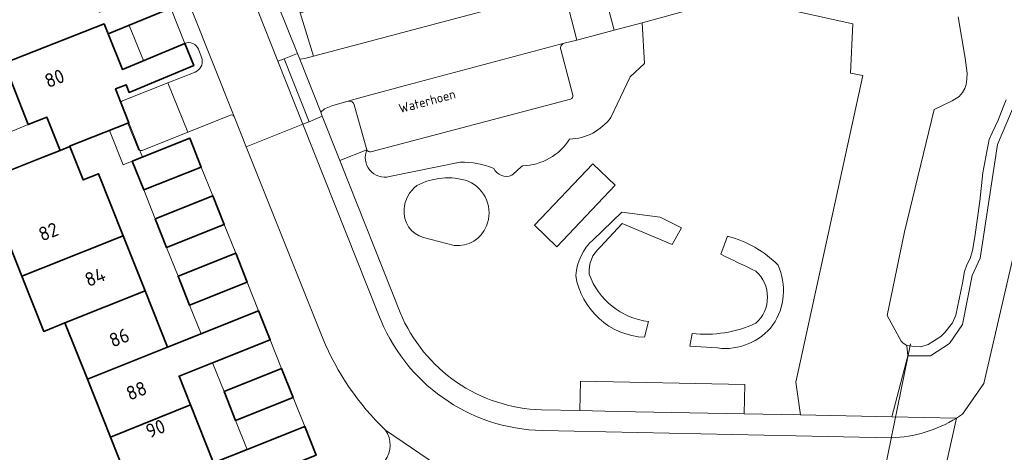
# Model space of a CAD drawing. Header units: metres. Extents: x 149984 to 156489, y 469398 to 478068.
# Tile 234 of 256: x 153684 to 153779, y 471855 to 471897. Entities that reach past the tile are written whole.
import ezdxf
from ezdxf.enums import TextEntityAlignment as Align

# ---------------------------------------------------------------- set-up
doc = ezdxf.new("R2010")
doc.units = ezdxf.units.M
doc.header["$LTSCALE"] = 0.75
for name, color, linetype, lineweight in [('B-WE-GK-BESCHOEIING-G', 252, 'GK-BESCHOEIING-SO', 18), ('B-WE-GR-BEPLANTING_CULTUUR_HEESTERS-GV', 252, 'Continuous', 18), ('B-WE-GR-STRUIK-GV', 252, 'Continuous', 13), ('B-WE-KW-KUNSTWERK_DUIKER-G', 6, 'Continuous', 18), ('B-WE-OG-BEBOUWING-GV', 6, 'Continuous', 35), ('B-WE-OG-BEBOUWING-T18', 1, 'Continuous', 18), ('B-WE-OG-BEBOUWING_LUIFEL-GV', 6, 'Continuous', 18), ('B-WE-OG-TERREIN_BEGROEID-GV', 252, 'Continuous', 18), ('B-WE-OG-TERREIN_ERF-GV', 252, 'Continuous', 18), ('B-WE-OG-TERREIN_OEVER-GV', 252, 'Continuous', 18), ('B-WE-OG-TOPOGRAFIE-T18', 7, 'Continuous', 18), ('B-WE-OG-WATER_MEER-GV', 252, 'Continuous', 18), ('B-WE-VH-ONVERHARD_ZAND-GV', 252, 'Continuous', 18), ('B-WE-VH-OPENVERHARDING_BETONELEMENT-GV', 252, 'Continuous', 18), ('B-WE-VH-OPENVERHARDING_BETONSTRAATSTEEN-GV', 252, 'Continuous', 18), ('B-WE-VH-OPENVERHARDING_STRAATBAKSTEEN-GV', 252, 'Continuous', 18), ('B-WE-VH-OPENVERHARDING_TEGEL-GV', 252, 'Continuous', 18)]:
    doc.layers.add(name, color=color, linetype=linetype, lineweight=lineweight)
doc.styles.add('NLCS-ISO-M500-T18', font='NLCS-ISO.ttf', dxfattribs={"height": 0.9})
doc.styles.add('NLCS-ISO-M750-T18', font='NLCS-ISO.ttf', dxfattribs={"height": 1.35})
doc.linetypes.add('GK-BESCHOEIING-SO', pattern='A,18,-3,[1,NLCS.SHX,S=0.6,R=0,X=0,Y=0],-3', length=24)

msp = doc.modelspace()

# ---------------------------------------------------------------- linework, layer by layer
at = {"layer": 'B-WE-GK-BESCHOEIING-G', "flags": 128}
msp.add_lwpolyline([(153772.341, 471888.055), (153769.469, 471876.21), (153767.79, 471868.121)], dxfattribs=at)
at = {"layer": 'B-WE-GR-BEPLANTING_CULTUUR_HEESTERS-GV', "flags": 128}
for points in [[(153706.977, 471912.633), (153706.884, 471912.596), (153705.97, 471914.896), (153704.682, 471914.38), (153703.439, 471913.882), (153702.972, 471912.739), (153710.691, 471893.486), (153710.917, 471892.919), (153711.43, 471892.98), (153712.266, 471893.203), (153710.965, 471897.415), (153708.818, 471905.473), (153708.862, 471905.485)], [(153738.035, 471858.924), (153741.692, 471858.852), (153753.94, 471858.61), (153753.996, 471861.461), (153738.091, 471861.775)]]:
    msp.add_lwpolyline(points, close=True, dxfattribs=at)
for points in [[(153753.324, 471898.842), (153764.458, 471896.342), (153764.249, 471891.584), (153765.432, 471891.347), (153758.936, 471861.662), (153759.405, 471858.502), (153768.25, 471858.327), (153769.771, 471864.225), (153769.69, 471865.23), (153769.32, 471865.44), (153769.15, 471865.63), (153767.79, 471868.121), (153769.469, 471876.21), (153772.341, 471888.055), (153774.09, 471888.9), (153774.75, 471889.32), (153775.07, 471889.69), (153775.29, 471890.09), (153775.42, 471890.48), (153775.5, 471890.98), (153775.52, 471891.57), (153775.33, 471893.03), (153774.657, 471897.039)], [(153741.046, 471887.285), (153742.908, 471891.229), (153744.281, 471892.507), (153744.072, 471896.455), (153741.351, 471895.729), (153737.735, 471894.776), (153736.529, 471894.469), (153736.527, 471894.469)], [(153736.181, 471893.857), (153737.357, 471889.451)], [(153715.625, 471888.864), (153714.11, 471888.45), (153713.32, 471888.13), (153712.964, 471887.786), (153713.107, 471887.428), (153714.807, 471883.138), (153717.429, 471884.168), (153716.203, 471888.501)], [(153737.147, 471889.059), (153717.804, 471883.968)], [(153719.608, 471881.573), (153726.441, 471882.95)]]:
    msp.add_lwpolyline(points, dxfattribs=at)
at = {"layer": 'B-WE-GR-BEPLANTING_CULTUUR_HEESTERS-GV'}
for points in [[(153736.527, 471894.469, 0.419189), (153736.181, 471893.857)], [(153737.357, 471889.451, -0.44259), (153737.147, 471889.059)], [(153716.203, 471888.501, 0.417458), (153715.625, 471888.864)], [(153737.047, 471885.187, 0.227514), (153741.046, 471887.285)], [(153732.498, 471882.61, 0.248132), (153737.047, 471885.187)], [(153717.429, 471884.168, 0.624636), (153719.608, 471881.573)], [(153717.804, 471883.968, -0.39474), (153717.429, 471884.168)], [(153726.441, 471882.95, -0.10589), (153729.71, 471882.344)], [(153731.444, 471881.691, -0.009689), (153732.498, 471882.61)], [(153729.71, 471882.344, 0.390627), (153731.444, 471881.691)]]:
    msp.add_lwpolyline(points, format="xyb", dxfattribs=at)
at = {"layer": 'B-WE-GR-STRUIK-GV', "flags": 128}
for points in [[(153740.003, 471874.73), (153742.118, 471877.021), (153746.964, 471875.006), (153747.878, 471876.623), (153745.803, 471877.627), (153742.106, 471878.136), (153739.331, 471875.461)], [(153752.319, 471875.8), (153751.677, 471874.049)], [(153744.303, 471866.015), (153744.695, 471867.544)], [(153748.896, 471866.4), (153748.689, 471865.172), (153751.361, 471864.982)]]:
    msp.add_lwpolyline(points, dxfattribs=at)
at = {"layer": 'B-WE-GR-STRUIK-GV'}
for points in [[(153739.331, 471875.461, 0.191488), (153737.636, 471872.008)], [(153757.224, 471872.99, 0.140647), (153752.319, 471875.8)], [(153738.941, 471872.131, -0.244591), (153740.003, 471874.73)], [(153751.677, 471874.049, 0.000478), (153755.075, 471872.417)], [(153744.695, 471867.544, -0.284201), (153738.941, 471872.131)], [(153755.075, 471872.417, -0.448858), (153755.069, 471867.382)], [(153756.728, 471867.211, 0.261626), (153757.224, 471872.99)], [(153737.636, 471872.008, 0.355925), (153744.303, 471866.015)], [(153755.069, 471867.382, -0.140269), (153748.896, 471866.4)], [(153751.361, 471864.982, 0.268528), (153756.728, 471867.211)]]:
    msp.add_lwpolyline(points, format="xyb", dxfattribs=at)
at = {"layer": 'B-WE-KW-KUNSTWERK_DUIKER-G', "flags": 128}
msp.add_lwpolyline([(153765.354, 471842.494), (153770.061, 471865.389)], dxfattribs=at)
at = {"layer": 'B-WE-OG-BEBOUWING-GV', "flags": 128}
for points in [[(153691.985, 471896.337), (153692.384, 471895.37), (153698.429, 471897.862), (153697.572, 471899.996), (153691.527, 471897.503), (153690.143, 471900.947), (153689.75, 471901.899), (153681.985, 471898.839), (153679.258, 471897.769), (153681.416, 471892.269), (153682.283, 471892.609), (153682.316, 471892.526)], [(153692.384, 471895.37), (153691.985, 471896.337), (153682.316, 471892.526), (153684.643, 471886.591), (153686.449, 471887.313), (153687.732, 471884.104), (153688.661, 471884.476), (153688.643, 471884.522), (153694.288, 471886.737), (153694.384, 471886.775), (153693.611, 471888.742), (153693.097, 471890.052), (153694.112, 471890.45), (153694.405, 471889.716), (153700.659, 471892.314), (153699.801, 471894.448), (153693.764, 471891.937)], [(153684.008, 471871.919), (153686.069, 471872.744), (153693.825, 471875.838), (153691.432, 471881.835), (153689.954, 471881.244), (153688.661, 471884.476), (153687.732, 471884.104), (153685.84, 471883.348), (153680.325, 471881.143), (153681.618, 471877.91)], [(153694.715, 471883.049), (153695.822, 471880.272), (153701.396, 471882.493), (153700.289, 471885.271)], [(153698.04, 471874.706), (153703.614, 471876.928), (153702.503, 471879.715), (153696.93, 471877.493)], [(153695.951, 471870.507), (153693.825, 471875.838), (153686.069, 471872.744), (153684.008, 471871.919), (153686.143, 471866.586), (153688.198, 471867.406)], [(153700.262, 471869.133), (153705.835, 471871.354), (153704.721, 471874.151), (153699.147, 471871.93)], [(153698.126, 471865.053), (153695.951, 471870.507), (153688.198, 471867.406), (153690.37, 471861.96)], [(153700.354, 471859.467), (153699.241, 471862.257), (153702.487, 471863.551), (153708.06, 471865.772), (153706.968, 471868.514), (153706.946, 471868.569), (153698.126, 471865.053), (153690.37, 471861.96), (153692.602, 471856.366)], [(153704.712, 471857.968), (153710.286, 471860.19), (153709.171, 471862.986), (153703.598, 471860.764)], [(153692.602, 471856.366), (153694.846, 471850.739), (153702.584, 471853.879), (153700.354, 471859.467)], [(153694.846, 471850.739), (153697.221, 471844.785), (153704.97, 471847.896), (153703.695, 471851.093), (153706.937, 471852.385), (153712.511, 471854.607), (153711.4, 471857.394), (153705.827, 471855.172), (153702.584, 471853.879)]]:
    msp.add_lwpolyline(points, close=True, dxfattribs=at)
at = {"layer": 'B-WE-OG-BEBOUWING_LUIFEL-GV', "flags": 128}
for points in [[(153698.429, 471897.862), (153694.398, 471896.2), (153695.806, 471892.786), (153699.801, 471894.448)], [(153683.019, 471882.22), (153685.84, 471883.348), (153687.732, 471884.104), (153686.449, 471887.313), (153684.643, 471886.591), (153681.736, 471885.429)], [(153694.715, 471883.049), (153695.711, 471883.446), (153694.384, 471886.775), (153694.288, 471886.737), (153692.495, 471886.034), (153693.826, 471882.695)], [(153695.822, 471880.272), (153696.93, 471877.493), (153702.503, 471879.715), (153701.396, 471882.493)], [(153698.04, 471874.706), (153699.147, 471871.93), (153704.721, 471874.151), (153703.614, 471876.928)], [(153700.262, 471869.133), (153701.373, 471866.347), (153706.946, 471868.569), (153705.835, 471871.354)], [(153703.598, 471860.764), (153709.171, 471862.986), (153708.06, 471865.772), (153702.487, 471863.551)], [(153710.286, 471860.19), (153704.712, 471857.968), (153705.827, 471855.172), (153711.4, 471857.394)]]:
    msp.add_lwpolyline(points, close=True, dxfattribs=at)
at = {"layer": 'B-WE-OG-TERREIN_BEGROEID-GV', "flags": 128}
for points in [[(153774.491, 471858.204), (153775.093, 471858.577), (153777.146, 471861.547), (153782.722, 471885.636), (153783.042, 471887.021), (153784.415, 471892.953), (153784.731, 471894.317), (153792.365, 471927.298), (153792.695, 471928.67), (153792.732, 471928.82), (153794.787, 471937.882), (153792.884, 471940.251), (153792.237, 471940.431), (153784.219, 471905.55), (153780.182, 471888.705), (153778.478, 471884.667), (153776.775, 471873.689), (153776.017, 471871.985), (153775.071, 471867.253), (153773.809, 471865.424), (153771.98, 471864.225), (153769.771, 471864.225), (153768.25, 471858.327)], [(153741.467, 471880.731), (153735.807, 471874.78), (153733.649, 471876.866), (153739.28, 471882.805)]]:
    msp.add_lwpolyline(points, close=True, dxfattribs=at)
for points in [[(153734.331, 471858.997), (153738.035, 471858.924), (153738.091, 471861.775), (153753.996, 471861.461), (153753.94, 471858.61), (153759.405, 471858.502), (153758.936, 471861.662), (153765.432, 471891.347), (153764.249, 471891.584), (153764.458, 471896.342), (153753.324, 471898.842), (153753.15, 471897.883)], [(153752.798, 471897.626), (153750.639, 471897.989), (153750.137, 471898.074), (153747.73, 471897.432), (153744.072, 471896.455), (153744.281, 471892.507), (153742.908, 471891.229), (153741.046, 471887.285)], [(153717.429, 471884.168), (153714.807, 471883.138), (153720.642, 471868.417)], [(153726.441, 471882.95), (153719.608, 471881.573)], [(153739.331, 471875.461), (153742.106, 471878.136), (153745.803, 471877.627), (153747.878, 471876.623), (153746.964, 471875.006), (153742.118, 471877.021), (153740.003, 471874.73)], [(153725.886, 471874.894), (153722.911, 471875.675)], [(153751.677, 471874.049), (153752.319, 471875.8)], [(153744.695, 471867.544), (153744.303, 471866.015)], [(153748.689, 471865.172), (153748.896, 471866.4)], [(153751.361, 471864.982), (153748.689, 471865.172)]]:
    msp.add_lwpolyline(points, dxfattribs=at)
at = {"layer": 'B-WE-OG-TERREIN_BEGROEID-GV'}
for points in [[(153741.046, 471887.285, -0.227514), (153737.047, 471885.187)], [(153737.047, 471885.187, -0.248132), (153732.498, 471882.61)], [(153719.608, 471881.573, -0.624636), (153717.429, 471884.168)], [(153729.71, 471882.344, 0.10589), (153726.441, 471882.95)], [(153732.498, 471882.61, 0.009689), (153731.444, 471881.691)], [(153731.444, 471881.691, -0.390627), (153729.71, 471882.344)], [(153721.021, 471878.411, -0.213146), (153722.248, 471880.697)], [(153722.248, 471880.697, -0.202997), (153727.233, 471881.129)], [(153727.233, 471881.129, -0.404896), (153729.001, 471876.786)], [(153722.911, 471875.675, -0.368367), (153721.021, 471878.411)], [(153729.001, 471876.786, -0.334526), (153725.886, 471874.894)], [(153737.636, 471872.008, -0.191488), (153739.331, 471875.461)], [(153752.319, 471875.8, -0.140647), (153757.224, 471872.99)], [(153740.003, 471874.73, 0.244591), (153738.941, 471872.131)], [(153755.075, 471872.417, -0.000478), (153751.677, 471874.049)], [(153738.941, 471872.131, 0.284201), (153744.695, 471867.544)], [(153755.069, 471867.382, 0.448858), (153755.075, 471872.417)], [(153757.224, 471872.99, -0.261626), (153756.728, 471867.211)], [(153744.303, 471866.015, -0.355925), (153737.636, 471872.008)], [(153720.642, 471868.417, 0.294656), (153734.331, 471858.997)], [(153748.896, 471866.4, 0.140269), (153755.069, 471867.382)], [(153756.728, 471867.211, -0.268528), (153751.361, 471864.982)]]:
    msp.add_lwpolyline(points, format="xyb", dxfattribs=at)
at = {"layer": 'B-WE-OG-TERREIN_ERF-GV', "flags": 128}
for points in [[(153716.942, 471899.014), (153710.965, 471897.415), (153712.266, 471893.203), (153736.498, 471899.658), (153740.07, 471900.613), (153741.313, 471900.936)], [(153699.801, 471894.448), (153700.659, 471892.314), (153694.405, 471889.716), (153694.112, 471890.45), (153693.097, 471890.052), (153693.611, 471888.742)], [(153701.466, 471892.922), (153701.115, 471893.885)], [(153680.325, 471881.143), (153685.84, 471883.348), (153687.732, 471884.104), (153686.449, 471887.313), (153684.643, 471886.591), (153682.316, 471892.526)], [(153693.781, 471888.894), (153698.163, 471890.625), (153700.802, 471891.681)], [(153704.222, 471887.517), (153700.09, 471885.863), (153695.676, 471884.09)], [(153713.157, 471865.916), (153705.742, 471884.444), (153704.561, 471887.395)], [(153695.282, 471884.25), (153694.288, 471886.737), (153688.643, 471884.522), (153688.661, 471884.476), (153689.954, 471881.244), (153691.432, 471881.835), (153693.825, 471875.838)], [(153693.825, 471875.838), (153695.951, 471870.507), (153698.126, 471865.053), (153706.946, 471868.569), (153706.968, 471868.514), (153708.06, 471865.772), (153702.487, 471863.551), (153699.241, 471862.257), (153700.354, 471859.467), (153702.584, 471853.879), (153705.827, 471855.172), (153711.4, 471857.394), (153712.511, 471854.607), (153706.937, 471852.385), (153703.695, 471851.093), (153704.97, 471847.896), (153697.221, 471844.785), (153694.846, 471850.739), (153692.602, 471856.366), (153690.37, 471861.96), (153688.198, 471867.406), (153686.143, 471866.586), (153684.008, 471871.919), (153681.618, 471877.91)]]:
    msp.add_lwpolyline(points, dxfattribs=at)
for points in [[(153699.801, 471894.448), (153698.429, 471897.862), (153692.384, 471895.37), (153693.764, 471891.937)], [(153701.396, 471882.493), (153695.822, 471880.272), (153694.715, 471883.049), (153700.289, 471885.271)], [(153698.04, 471874.706), (153696.93, 471877.493), (153702.503, 471879.715), (153703.614, 471876.928)], [(153699.147, 471871.93), (153704.721, 471874.151), (153705.835, 471871.354), (153700.262, 471869.133)], [(153710.286, 471860.19), (153704.712, 471857.968), (153703.598, 471860.764), (153709.171, 471862.986)]]:
    msp.add_lwpolyline(points, close=True, dxfattribs=at)
at = {"layer": 'B-WE-OG-TERREIN_ERF-GV'}
for points in [[(153701.115, 471893.885, 0.429962), (153699.801, 471894.448)], [(153700.802, 471891.681, 0.360763), (153701.466, 471892.922)], [(153693.611, 471888.742, -0.174065), (153693.781, 471888.894)], [(153704.561, 471887.395, 0.388907), (153704.222, 471887.517)], [(153695.676, 471884.09, -0.320534), (153695.282, 471884.25)], [(153719.227, 471857.045, -0.105953), (153713.157, 471865.916)], [(153719.176, 471854.089, 0.323069), (153719.227, 471857.045)]]:
    msp.add_lwpolyline(points, format="xyb", dxfattribs=at)
at = {"layer": 'B-WE-OG-TERREIN_OEVER-GV', "flags": 128}
msp.add_lwpolyline([(153779.32, 471888.98), (153779.01, 471888.3), (153778.54, 471887.01), (153777.96, 471885.81), (153777.67, 471885.17), (153777.55, 471884.64), (153777.45, 471883.99), (153777.05, 471881.93), (153776.75, 471879.19), (153776.26, 471875.74), (153776.04, 471874.43), (153775.81, 471873.64), (153775.49, 471873.03), (153775.26, 471872.37), (153775.09, 471871.27), (153774.44, 471868.16), (153774.12, 471867.43), (153773.36, 471866.49), (153772.98, 471866.11), (153771.77, 471865.31), (153771.06, 471865.08), (153770.4, 471865.12), (153769.69, 471865.23), (153769.771, 471864.225), (153771.98, 471864.225), (153773.809, 471865.424), (153775.071, 471867.253), (153776.017, 471871.985), (153776.775, 471873.689), (153778.478, 471884.667), (153780.182, 471888.705)], dxfattribs=at)
at = {"layer": 'B-WE-OG-WATER_MEER-GV', "flags": 128}
msp.add_lwpolyline([(153774.657, 471897.039), (153775.33, 471893.03), (153775.52, 471891.57), (153775.5, 471890.98), (153775.42, 471890.48), (153775.29, 471890.09), (153775.07, 471889.69), (153774.75, 471889.32), (153774.09, 471888.9), (153772.341, 471888.055), (153769.469, 471876.21), (153767.79, 471868.121), (153769.15, 471865.63), (153769.32, 471865.44), (153769.69, 471865.23), (153770.4, 471865.12), (153771.06, 471865.08), (153771.77, 471865.31), (153772.98, 471866.11), (153773.36, 471866.49), (153774.12, 471867.43), (153774.44, 471868.16), (153775.09, 471871.27), (153775.26, 471872.37), (153775.49, 471873.03), (153775.81, 471873.64), (153776.04, 471874.43), (153776.26, 471875.74), (153776.75, 471879.19), (153777.05, 471881.93), (153777.45, 471883.99), (153777.55, 471884.64), (153777.67, 471885.17), (153777.96, 471885.81), (153778.54, 471887.01), (153779.01, 471888.3), (153779.32, 471888.98)], dxfattribs=at)
at = {"layer": 'B-WE-VH-ONVERHARD_ZAND-GV', "flags": 128}
msp.add_lwpolyline([(153741.467, 471880.731), (153739.28, 471882.805), (153733.649, 471876.866), (153735.807, 471874.78)], close=True, dxfattribs=at)
at = {"layer": 'B-WE-VH-ONVERHARD_ZAND-GV'}
for points in [[(153722.248, 471880.697, 0.213146), (153721.021, 471878.411)], [(153727.233, 471881.129, 0.202997), (153722.248, 471880.697)], [(153729.001, 471876.786, 0.404896), (153727.233, 471881.129)], [(153721.021, 471878.411, 0.368367), (153722.911, 471875.675)], [(153725.886, 471874.894, 0.334526), (153729.001, 471876.786)]]:
    msp.add_lwpolyline(points, format="xyb", dxfattribs=at)
at = {"layer": 'B-WE-VH-ONVERHARD_ZAND-GV', "flags": 128}
msp.add_lwpolyline([(153722.911, 471875.675), (153725.886, 471874.894)], dxfattribs=at)
at = {"layer": 'B-WE-VH-OPENVERHARDING_BETONELEMENT-GV', "flags": 128}
msp.add_lwpolyline([(153711.827, 471886.877), (153709.408, 471892.973), (153708.804, 471892.734), (153711.222, 471886.637)], close=True, dxfattribs=at)
at = {"layer": 'B-WE-VH-OPENVERHARDING_BETONSTRAATSTEEN-GV', "flags": 128}
for points in [[(153704.561, 471887.395), (153698.405, 471902.855), (153696.63, 471907.323)], [(153698.429, 471897.862), (153699.801, 471894.448)], [(153736.527, 471894.469), (153721.032, 471890.346), (153716.6, 471889.148), (153715.625, 471888.864)], [(153701.115, 471893.885), (153701.466, 471892.922)], [(153737.357, 471889.451), (153736.181, 471893.857)], [(153700.802, 471891.681), (153698.163, 471890.625), (153700.09, 471885.863), (153704.222, 471887.517)], [(153695.676, 471884.09), (153700.09, 471885.863), (153698.163, 471890.625), (153693.781, 471888.894)], [(153693.611, 471888.742), (153694.384, 471886.775), (153694.288, 471886.737), (153695.282, 471884.25)], [(153716.203, 471888.501), (153717.429, 471884.168)], [(153717.804, 471883.968), (153737.147, 471889.059)], [(153718.56, 471868.227), (153711.222, 471886.637), (153705.742, 471884.444), (153713.157, 471865.916)], [(153783.066, 471860.462), (153788.316, 471883.262), (153787.484, 471884.589), (153787.475, 471884.591), (153782.722, 471885.636), (153777.146, 471861.547), (153775.093, 471858.577), (153774.491, 471858.204), (153771.763, 471845.898), (153772.306, 471844.513), (153772.561, 471843.118), (153772.561, 471841.968), (153772.295, 471840.552), (153771.709, 471838.252), (153769.058, 471826.369), (153766.268, 471814.283), (153764.905, 471808.352), (153763.894, 471803.965), (153763.195, 471800.968), (153769.093, 471799.628), (153773.218, 471817.485), (153775.498, 471827.421), (153779.693, 471845.695)], [(153764.528, 471850.284), (153765.288, 471850.229), (153766.311, 471850.167), (153767.152, 471849.976), (153768.323, 471849.56), (153769.346, 471848.985), (153770.165, 471848.24), (153771.518, 471846.526), (153771.763, 471845.898), (153774.491, 471858.204)], [(153719.227, 471857.045), (153725.059, 471853.059)], [(153724.996, 471853.086), (153725.059, 471853.059), (153719.227, 471857.045)], [(153768.18, 471856.29), (153762.026, 471856.43), (153734.406, 471856.995)]]:
    msp.add_lwpolyline(points, dxfattribs=at)
for points in [[(153705.742, 471884.444), (153711.222, 471886.637), (153708.804, 471892.734), (153706.818, 471897.712), (153703.924, 471905.04), (153698.405, 471902.855), (153704.561, 471887.395)], [(153737.735, 471894.776), (153741.351, 471895.729), (153740.07, 471900.613), (153736.498, 471899.658)], [(153709.408, 471892.973), (153711.827, 471886.877), (153713.107, 471887.428), (153712.964, 471887.786), (153710.917, 471892.919), (153710.691, 471893.486)]]:
    msp.add_lwpolyline(points, close=True, dxfattribs=at)
at = {"layer": 'B-WE-VH-OPENVERHARDING_BETONSTRAATSTEEN-GV'}
for points in [[(153699.801, 471894.448, -0.429962), (153701.115, 471893.885)], [(153736.181, 471893.857, -0.419189), (153736.527, 471894.469)], [(153701.466, 471892.922, -0.360763), (153700.802, 471891.681)], [(153737.147, 471889.059, 0.44259), (153737.357, 471889.451)], [(153693.781, 471888.894, 0.174065), (153693.611, 471888.742)], [(153715.625, 471888.864, -0.417458), (153716.203, 471888.501)], [(153704.222, 471887.517, -0.388907), (153704.561, 471887.395)], [(153695.282, 471884.25, 0.320534), (153695.676, 471884.09)], [(153717.429, 471884.168, 0.39474), (153717.804, 471883.968)], [(153734.406, 471856.995, -0.306963), (153718.56, 471868.227)], [(153713.157, 471865.916, 0.105953), (153719.227, 471857.045)], [(153774.491, 471858.204, -0.132153), (153768.18, 471856.29)], [(153719.227, 471857.045, -0.323069), (153719.176, 471854.089)]]:
    msp.add_lwpolyline(points, format="xyb", dxfattribs=at)
at = {"layer": 'B-WE-VH-OPENVERHARDING_STRAATBAKSTEEN-GV', "flags": 128}
msp.add_lwpolyline([(153740.07, 471900.613), (153741.351, 471895.729), (153744.072, 471896.455), (153747.73, 471897.432)], dxfattribs=at)
msp.add_lwpolyline([(153715.625, 471888.864), (153716.6, 471889.148), (153721.032, 471890.346), (153736.527, 471894.469), (153736.529, 471894.469), (153737.735, 471894.776), (153736.498, 471899.658), (153712.266, 471893.203), (153711.43, 471892.98), (153710.917, 471892.919), (153712.964, 471887.786), (153713.32, 471888.13), (153714.11, 471888.45)], close=True, dxfattribs=at)
at = {"layer": 'B-WE-VH-OPENVERHARDING_TEGEL-GV', "flags": 128}
for points in [[(153706.818, 471897.712), (153708.804, 471892.734), (153709.408, 471892.973), (153710.691, 471893.486), (153702.972, 471912.739)], [(153720.642, 471868.417), (153714.807, 471883.138), (153713.107, 471887.428), (153711.827, 471886.877), (153711.222, 471886.637), (153718.56, 471868.227)], [(153774.491, 471858.204), (153768.25, 471858.327), (153759.405, 471858.502), (153753.94, 471858.61), (153741.692, 471858.852), (153738.035, 471858.924), (153734.331, 471858.997)], [(153734.406, 471856.995), (153762.026, 471856.43), (153768.18, 471856.29)]]:
    msp.add_lwpolyline(points, dxfattribs=at)
at = {"layer": 'B-WE-VH-OPENVERHARDING_TEGEL-GV'}
for points in [[(153734.331, 471858.997, -0.294656), (153720.642, 471868.417)], [(153718.56, 471868.227, 0.306963), (153734.406, 471856.995)], [(153768.18, 471856.29, 0.132153), (153774.491, 471858.204)]]:
    msp.add_lwpolyline(points, format="xyb", dxfattribs=at)

# ---------------------------------------------------------------- texts
at = {"layer": 'B-WE-OG-BEBOUWING-T18', "style": 'NLCS-ISO-M750-T18'}
for s, rotation, p in [('80', 21.4, (153687.184, 471891.072)), ('82', 21.7, (153686.592, 471876.236)), ('84', 21.7, (153691.11, 471871.847)), ('86', 21.7, (153693.449, 471865.983)), ('88', 21.7, (153695.119, 471860.851)), ('90', 21.7, (153696.958, 471857.185))]:
    msp.add_text(s, height=1.35, rotation=rotation, dxfattribs=at).set_placement(p, align=Align.MIDDLE)
at = {"layer": 'B-WE-OG-TOPOGRAFIE-T18', "style": 'NLCS-ISO-M500-T18'}
msp.add_text('Waterhoen', height=0.9, rotation=15.1, dxfattribs=at).set_placement((153723.253, 471888.865), align=Align.MIDDLE)

doc.saveas('drawing.dxf')
